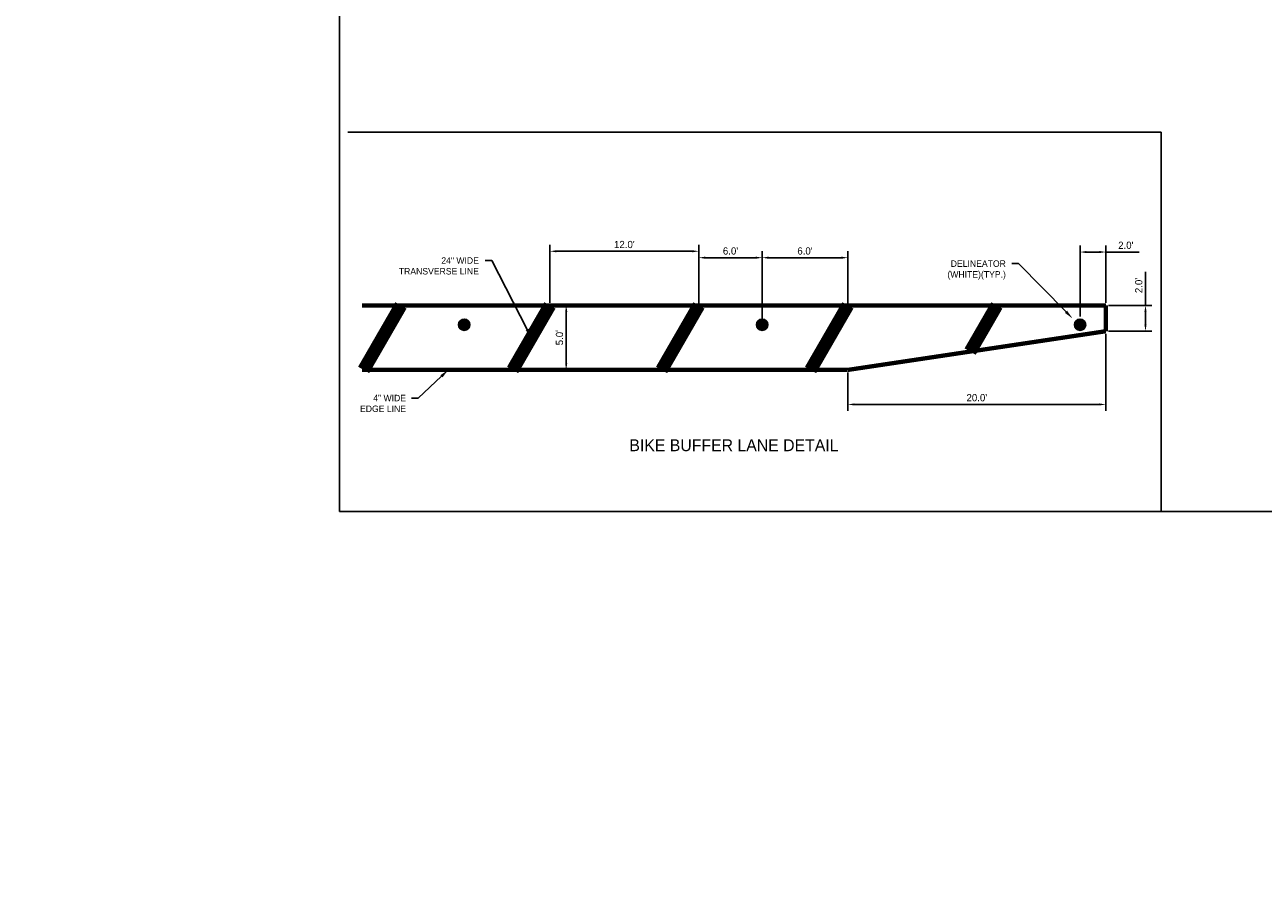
# Model space of a CAD drawing. Header units: feet. Extents: x 0 to 192, y -5 to 30.
# Tile 1 of 21: x 0 to 24, y -4 to 13. Entities that reach past the tile are written whole.
import ezdxf
from ezdxf import colors
from ezdxf.entities.mleader import LeaderData, LeaderLine
from ezdxf.math import Vec2, Vec3

# ---------------------------------------------------------------- set-up
doc = ezdxf.new("R2010")
doc.units = ezdxf.units.FT
doc.header["$MEASUREMENT"] = 0
doc.layers.add('COLUMNS', color=6, linetype='Continuous', plot=False)
for name, color, linetype in [('DETAIL', 1, 'Continuous'), ('SH_Border', 7, 'Continuous'), ('text', 9, 'Continuous')]:
    doc.layers.add(name, color=color, linetype=linetype)
doc.styles.add('OL100', font='arial.ttf', dxfattribs={"height": 0.1})
doc.styles.add('Slanted-Normal', font='font31.shx', dxfattribs={"height": 0.14})
doc.styles.get("Standard").update_dxf_attribs({"font": 'arial.ttf'})
doc.dimstyles.new('COEC', dxfattribs={"dimscale": 13.9, "dimtxt": 0.18, "dimasz": 0.18, "dimexe": 0.18, "dimexo": 0.0625, "dimgap": 0.09, "dimtad": 1, "dimzin": 0, "dimdsep": 46, "dimtxsty": 'Standard', "dimcen": 0.09, "dimclrd": 256, "dimclre": 256, "dimclrt": 256, "dimaunit": 1, "dimadec": 4, "dimazin": 0, "dimtfac": 1, "dimtofl": 0, "dimtmove": 0, "dimatfit": 3, "dimfxl": 1, "dimtolj": 1, "dimtzin": 0, "dimlwd": -1, "dimlwe": -1, "dimarcsym": 0})

# ---------------------------------------------------------------- blocks, each defined once
blk = doc.blocks.new('*D49')
at = {"layer": 'Defpoints', "color": 0, "transparency": 16777216}
for p in [(13.063, 8.416), (10.176, 7.367), (13.063, 7.367)]:
    blk.add_point(p, dxfattribs=at)
at = {"layer": 'text', "transparency": 16777216}
for p, q in [((10.176, 7.417), (10.176, 8.541)), ((10.301, 8.416), (12.938, 8.416)), ((13.063, 7.417), (13.063, 8.541))]:
    blk.add_line(p, q, dxfattribs=at)
for points in [[(10.301, 8.436), (10.301, 8.395), (10.176, 8.416)], [(12.938, 8.436), (12.938, 8.395), (13.063, 8.416)]]:
    blk.add_solid(points, dxfattribs=at)
at = {"layer": 'text', "transparency": 16777216, "insert": (11.619, 8.546), "char_height": 0.14, "attachment_point": 5, "style": 'Slanted-Normal'}
blk.add_mtext("\\A1;12.0'", dxfattribs=at)
blk = doc.blocks.new('*D50')
at = {"layer": 'Defpoints', "color": 0, "transparency": 16777216}
for p in [(15.949, 8.291), (15.949, 7.257), (14.289, 6.992)]:
    blk.add_point(p, dxfattribs=at)
at = {"layer": 'text', "transparency": 16777216}
for p, q in [((14.289, 7.042), (14.289, 8.416)), ((15.949, 7.307), (15.949, 8.416)), ((14.414, 8.291), (15.824, 8.291))]:
    blk.add_line(p, q, dxfattribs=at)
for points in [[(14.414, 8.312), (14.414, 8.27), (14.289, 8.291)], [(15.824, 8.312), (15.824, 8.27), (15.949, 8.291)]]:
    blk.add_solid(points, dxfattribs=at)
at = {"layer": 'text', "transparency": 16777216, "insert": (15.119, 8.421), "char_height": 0.14, "attachment_point": 5, "style": 'Slanted-Normal'}
blk.add_mtext("\\A1;6.0'", dxfattribs=at)
blk = doc.blocks.new('*D51')
at = {"layer": 'Defpoints', "color": 0, "transparency": 16777216}
for p in [(14.289, 8.291), (13.063, 7.257), (14.289, 6.992)]:
    blk.add_point(p, dxfattribs=at)
at = {"layer": 'text', "transparency": 16777216}
for p, q in [((13.063, 7.307), (13.063, 8.416)), ((14.289, 7.042), (14.289, 8.416)), ((13.188, 8.291), (14.164, 8.291))]:
    blk.add_line(p, q, dxfattribs=at)
for points in [[(13.188, 8.312), (13.188, 8.27), (13.063, 8.291)], [(14.164, 8.312), (14.164, 8.27), (14.289, 8.291)]]:
    blk.add_solid(points, dxfattribs=at)
at = {"layer": 'text', "transparency": 16777216, "insert": (13.676, 8.421), "char_height": 0.14, "attachment_point": 5, "style": 'Slanted-Normal'}
blk.add_mtext("\\A1;6.0'", dxfattribs=at)
blk = doc.blocks.new('*D52')
at = {"layer": 'Defpoints', "color": 0, "transparency": 16777216}
for p in [(20.949, 7.367), (20.949, 6.867), (21.718, 6.867)]:
    blk.add_point(p, dxfattribs=at)
at = {"layer": 'text', "transparency": 16777216}
for p, q in [((21.718, 7.367), (21.718, 8.015)), ((20.999, 7.367), (21.843, 7.367)), ((21.718, 6.992), (21.718, 7.242)), ((20.999, 6.867), (21.843, 6.867))]:
    blk.add_line(p, q, dxfattribs=at)
for points in [[(21.697, 7.242), (21.738, 7.242), (21.718, 7.367)], [(21.697, 6.992), (21.738, 6.992), (21.718, 6.867)]]:
    blk.add_solid(points, dxfattribs=at)
at = {"layer": 'text', "transparency": 16777216, "insert": (21.588, 7.753), "char_height": 0.14, "attachment_point": 5, "rotation": 90, "style": 'Slanted-Normal'}
blk.add_mtext("\\A1;2.0'", dxfattribs=at)
blk = doc.blocks.new('*D53')
at = {"layer": 'Defpoints', "color": 0, "transparency": 16777216}
for p in [(10.176, 7.367), (10.176, 6.117), (10.492, 6.117)]:
    blk.add_point(p, dxfattribs=at)
at = {"layer": 'text', "transparency": 16777216}
for p, q in [((10.226, 7.367), (10.617, 7.367)), ((10.492, 7.242), (10.492, 6.242)), ((10.226, 6.117), (10.617, 6.117))]:
    blk.add_line(p, q, dxfattribs=at)
for points in [[(10.472, 7.242), (10.513, 7.242), (10.492, 7.367)], [(10.472, 6.242), (10.513, 6.242), (10.492, 6.117)]]:
    blk.add_solid(points, dxfattribs=at)
at = {"layer": 'text', "transparency": 16777216, "insert": (10.362, 6.742), "char_height": 0.14, "attachment_point": 5, "rotation": 90, "style": 'Slanted-Normal'}
blk.add_mtext("\\A1;5.0'", dxfattribs=at)
blk = doc.blocks.new('*D54')
at = {"layer": 'Defpoints', "color": 0, "transparency": 16777216}
for p in [(20.949, 8.401), (20.949, 7.367), (20.449, 7.102)]:
    blk.add_point(p, dxfattribs=at)
at = {"layer": 'text', "transparency": 16777216}
for p, q in [((20.449, 7.152), (20.449, 8.526)), ((20.574, 8.401), (20.824, 8.401)), ((20.949, 7.417), (20.949, 8.526)), ((20.949, 8.401), (21.598, 8.401))]:
    blk.add_line(p, q, dxfattribs=at)
for points in [[(20.574, 8.422), (20.574, 8.38), (20.449, 8.401)], [(20.824, 8.422), (20.824, 8.38), (20.949, 8.401)]]:
    blk.add_solid(points, dxfattribs=at)
at = {"layer": 'text', "transparency": 16777216, "insert": (21.336, 8.531), "char_height": 0.14, "attachment_point": 5, "style": 'Slanted-Normal'}
blk.add_mtext("\\A1;2.0'", dxfattribs=at)
blk = doc.blocks.new('*D55')
at = {"layer": 'Defpoints', "color": 0, "transparency": 16777216}
for p in [(20.949, 6.867), (15.949, 6.117), (20.949, 5.448)]:
    blk.add_point(p, dxfattribs=at)
at = {"layer": 'text', "transparency": 16777216}
for p, q in [((20.949, 6.817), (20.949, 5.323)), ((15.949, 6.067), (15.949, 5.323)), ((16.074, 5.448), (20.824, 5.448))]:
    blk.add_line(p, q, dxfattribs=at)
for points in [[(16.074, 5.468), (16.074, 5.427), (15.949, 5.448)], [(20.824, 5.468), (20.824, 5.427), (20.949, 5.448)]]:
    blk.add_solid(points, dxfattribs=at)
at = {"layer": 'text', "transparency": 16777216, "insert": (18.449, 5.578), "char_height": 0.14, "attachment_point": 5, "style": 'Slanted-Normal'}
blk.add_mtext("\\A1;20.0'", dxfattribs=at)
blk = doc.blocks.new('_Dot')
at = {"color": 0, "linetype": 'ByBlock', "lineweight": -2}
blk.add_line((-0.5, 0), (-1, 0), dxfattribs=at)
at = {"color": 0, "linetype": 'ByBlock', "const_width": 0.5}
blk.add_lwpolyline([(-0.25, 0, 1), (0.25, 0, 1)], format="xyb", close=True, dxfattribs=at)

msp = doc.modelspace()

# ---------------------------------------------------------------- hatches: boundary and pattern name
at = {"layer": 'DETAIL'}
h = msp.add_hatch(color=256, dxfattribs=at)
h.dxf.hatch_style = 1
edge = h.paths.add_edge_path()
edge.add_arc((8.51598, 6.99165), 0.11, 0, 360)
h = msp.add_hatch(color=256, dxfattribs=at)
h.dxf.hatch_style = 1
edge = h.paths.add_edge_path()
edge.add_arc((14.28948, 6.99165), 0.11, 0, 360)
h = msp.add_hatch(color=256, dxfattribs=at)
h.dxf.hatch_style = 1
edge = h.paths.add_edge_path()
edge.add_arc((20.44936, 6.99165), 0.11, 0, 360)

# ---------------------------------------------------------------- linework, layer by layer
at = {"layer": 'COLUMNS'}
msp.add_lwpolyline([(6.09752, 3.37445), (6.09752, 24.37445), (36.59752, 24.37445), (36.59752, 3.37445)], close=True, dxfattribs=at)
at = {"layer": 'DETAIL', "flags": 128}
for points, const_width in [([(6.56742, 6.11665), (7.28911, 7.36665)], 0.25), ([(9.45417, 6.11665), (10.17586, 7.36665)], 0.25), ([(12.34092, 6.11665), (13.06261, 7.36665)], 0.25), ([(15.22767, 6.11665), (15.94936, 7.36665)], 0.25), ([(18.3197, 6.4722), (18.83611, 7.36665)], 0.25), ([(20.94936, 7.36665), (6.53507, 7.36665)], 0.0833), ([(20.94936, 6.86665), (20.94936, 7.36665)], 0.0833), ([(15.94936, 6.11665), (20.94936, 6.86665)], 0.0833), ([(15.94936, 6.11665), (6.53507, 6.11665)], 0.0833)]:
    msp.add_lwpolyline(points, dxfattribs=dict(at, const_width=const_width))
at = {"layer": 'DETAIL'}
for centre in [(8.51598, 6.99165), (14.28948, 6.99165), (20.44936, 6.99165)]:
    msp.add_circle(centre, 0.11, dxfattribs=at)
at = {"layer": 'SH_Border'}
for points in [[(6.26262, 10.72206), (22.02334, 10.72206)], [(22.02334, 10.72206), (22.02334, 3.37445)]]:
    msp.add_lwpolyline(points, dxfattribs=at)

# ---------------------------------------------------------------- texts
at = {"layer": 'text', "insert": (13.74221, 4.65533), "char_height": 0.125, "attachment_point": 5, "style": 'OL100'}
msp.add_mtext_dynamic_manual_height_columns('{\\Ffont31|c0;\\H1.83329x;BIKE BUFFER LANE DETAIL}', width=7.7030191, gutter_width=0.63, heights=[2.51912], dxfattribs=at)

# ---------------------------------------------------------------- dimensions: what is measured, and where the dimension line sits
at = {"layer": 'text'}
for base, p1, p2, text, picture, middle in [((13.06261, 8.4155), (10.17586, 7.36665), (13.06261, 7.36665), "12.0'", '*D49', (11.61924, 8.4155)), ((20.94936, 8.4011), (20.44936, 7.10165), (20.94936, 7.36665), "2.0'", '*D54', (21.33603, 8.4011))]:
    dim = msp.add_linear_dim(base=base, p1=p1, p2=p2, text=text, dimstyle='COEC', override={"dimscale": 1, "dimtxt": 0.125, "dimasz": 0.125, "dimexe": 0.125, "dimexo": 0.05, "dimgap": 0.06, "dimtxsty": 'Slanted-Normal'}, dxfattribs=at)
    dim.commit()
    dim.dimension.update_dxf_attribs({"geometry": picture, "text_midpoint": middle, "dimtype": 160})
for base, p1, p2, text, picture, middle in [((14.28948, 8.2911), (13.06261, 7.25665), (14.28948, 6.99165), "6.0'", '*D51', (13.67605, 8.4211)), ((15.94936, 8.2911), (14.28948, 6.99165), (15.94936, 7.25665), "6.0'", '*D50', (15.11942, 8.4211)), ((20.94936, 5.44755), (15.94936, 6.11665), (20.94936, 6.86665), "20.0'", '*D55', (18.44936, 5.57755))]:
    dim = msp.add_linear_dim(base=base, p1=p1, p2=p2, text=text, dimstyle='COEC', override={"dimscale": 1, "dimtxt": 0.125, "dimasz": 0.125, "dimexe": 0.125, "dimexo": 0.05, "dimgap": 0.06, "dimtxsty": 'Slanted-Normal'}, dxfattribs=at)
    dim.commit()
    dim.dimension.update_dxf_attribs({"geometry": picture, "text_midpoint": middle})
dim = msp.add_linear_dim(base=(21.71766, 6.86665), p1=(20.94936, 7.36665), p2=(20.94936, 6.86665), angle=90, text="2.0'", dimstyle='COEC', override={"dimscale": 1, "dimtxt": 0.125, "dimasz": 0.125, "dimexe": 0.125, "dimexo": 0.05, "dimgap": 0.06, "dimtxsty": 'Slanted-Normal'}, dxfattribs=at)
dim.commit()
dim.dimension.update_dxf_attribs({"geometry": '*D52', "text_midpoint": (21.71766, 7.75332), "dimtype": 160})
dim = msp.add_linear_dim(base=(10.49249, 6.11665), p1=(10.17586, 7.36665), p2=(10.17586, 6.11665), angle=90, text="5.0'", dimstyle='COEC', override={"dimscale": 1, "dimtxt": 0.125, "dimasz": 0.125, "dimexe": 0.125, "dimexo": 0.05, "dimgap": 0.06, "dimtxsty": 'Slanted-Normal'}, dxfattribs=at)
dim.commit()
dim.dimension.update_dxf_attribs({"geometry": '*D53', "text_midpoint": (10.36249, 6.74165)})

# ---------------------------------------------------------------- leaders
ml = msp.add_multileader_mtext('Standard', dxfattribs=at)
ml.set_content('24" WIDE\\PTRANSVERSE LINE', color=256, style='Slanted-Normal')
ml.set_leader_properties(color=256, linetype='ByLayer', lineweight=-1)
ml.build(insert=Vec2(0, 0))
ml.multileader.update_dxf_attribs({"dogleg_length": 0.125, "arrow_head_size": 0.18})
ctx = ml.context
ctx.base_point, ctx.char_height, ctx.arrow_head_size, ctx.landing_gap_size, ctx.plane_origin = Vec3(7.06577, 8.23704), 0.125, 0.18, 0.125, Vec3(7.81419, 7.2177)
ctx.text_align_type = 2
notes = []
notes.append((ctx, [(1, (1, 1, 0), (9.0489, 8.23704), (-1, 0), 0.125, [(0, [(9.81502, 6.74165)], 0, [])])]))
ctx.mtext.insert, ctx.mtext.alignment, ctx.mtext.flow_direction = Vec3(8.79994, 8.29954), 3, 5
ml = msp.add_multileader_mtext('Standard', dxfattribs=at)
ml.set_content('DELINEATOR\\P(WHITE)(TYP.)', color=256, style='Slanted-Normal')
ml.set_leader_properties(color=256, linetype='ByLayer', lineweight=-1)
ml.build(insert=Vec2(0, 0))
ml.multileader.update_dxf_attribs({"dogleg_length": 0.125, "arrow_head_size": 0.18})
ctx = ml.context
ctx.base_point, ctx.char_height, ctx.arrow_head_size, ctx.landing_gap_size, ctx.plane_origin = Vec3(17.70592, 8.17644), 0.125, 0.18, 0.125, Vec3(17.17623, 6.88165)
ctx.text_align_type = 2
notes.append((ctx, [(1, (1, 1, 0), (19.25453, 8.17644), (-1, 0), 0.125, [(0, [(20.30452, 7.11423)], 0, [])])]))
ctx.mtext.insert, ctx.mtext.alignment, ctx.mtext.flow_direction = Vec3(19.0117, 8.23894), 3, 5
ml = msp.add_multileader_mtext('Standard', dxfattribs=at)
ml.set_content('4" WIDE\\PEDGE LINE', color=256, style='Slanted-Normal')
ml.set_leader_properties(color=256, linetype='ByLayer', lineweight=-1)
ml.build(insert=Vec2(0, 0))
ml.multileader.update_dxf_attribs({"dogleg_length": 0.125, "arrow_head_size": 0.18})
ctx = ml.context
ctx.base_point, ctx.char_height, ctx.arrow_head_size, ctx.landing_gap_size, ctx.plane_origin = Vec3(6.32061, 5.57206), 0.125, 0.18, 0.125, Vec3(6.3865, 4.55272)
ctx.text_align_type = 2
notes.append((ctx, [(1, (1, 1, 0), (7.6212, 5.57206), (-1, 0), 0.125, [(0, [(8.20654, 6.11665)], 0, [])])]))
ctx.mtext.insert, ctx.mtext.alignment, ctx.mtext.flow_direction = Vec3(7.38838, 5.63456), 3, 5
ml = msp.add_multileader_mtext('Standard', dxfattribs=at)
ml.set_content('EXISTING PAVEMENT ', color=256, style='Slanted-Normal')
ml.set_leader_properties(color=256, linetype='ByLayer', lineweight=-1)
ml.set_arrow_properties(name='DOT')
ml.build(insert=Vec2(0, 0))
ml.multileader.update_dxf_attribs({"dogleg_length": 0.125, "arrow_head_size": 0.125})
ctx = ml.context
ctx.base_point, ctx.char_height, ctx.arrow_head_size, ctx.landing_gap_size, ctx.plane_origin = Vec3(28.45084, -3.42239), 0.125, 0.125, 0.125, Vec3(28.67491, -3.70243)
notes.append((ctx, [(0, (0, 0, 0), (0, 0), (1, 0), 1, [])]))
ctx.mtext.insert, ctx.mtext.flow_direction = Vec3(28.57584, -3.35989), 5
for ctx, leaders in notes:
    for number, flags, end, landing, length, lines in leaders:
        leader = LeaderData()
        leader.index, (leader.has_last_leader_line, leader.has_dogleg_vector, leader.attachment_direction) = number, flags
        leader.last_leader_point, leader.dogleg_vector, leader.dogleg_length = Vec3(end), Vec3(landing), length
        for number, points, colour, breaks in lines:
            line = LeaderLine()
            line.index, line.vertices, line.color, line.breaks = number, Vec3.list(points), colors.encode_raw_color(colour), breaks
            leader.lines.append(line)
        ctx.leaders.append(leader)

doc.saveas('drawing.dxf')
